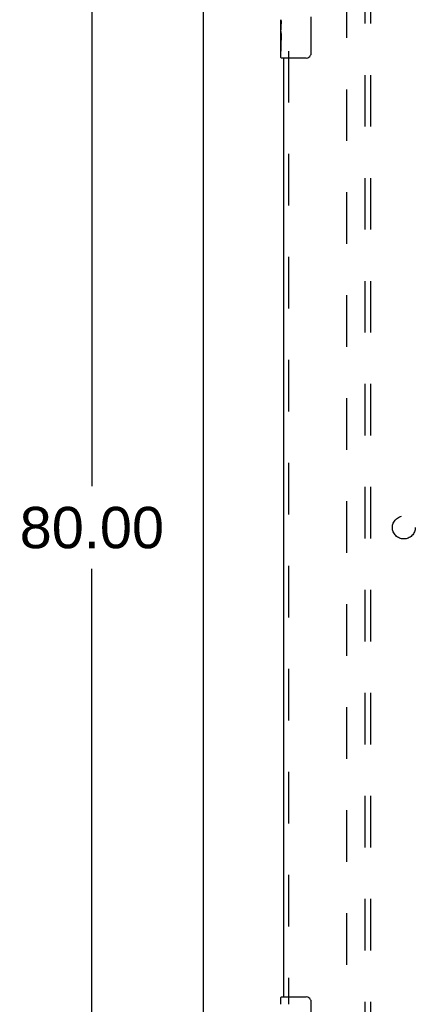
# Model space of a CAD drawing. Header units: inches. Extents: x 0 to 204, y 0 to 132.
# Tile 4 of 118: x 58 to 67, y 39 to 61. Entities that reach past the tile are written whole.
import ezdxf

# ---------------------------------------------------------------- set-up
doc = ezdxf.new("R2010")
doc.units = ezdxf.units.IN
doc.header["$LTSCALE"] = 11.243375
doc.header["$MEASUREMENT"] = 0
doc.linetypes.add('HIDDEN', pattern=[0.2, 0.1, -0.1])
doc.layers.get('0').update_dxf_attribs({"linetype": 'CONTINUOUS'})
for name, color, linetype in [('DEFAULT_2', 8, 'HIDDEN'), ('DIMENSIONS', 7, 'CONTINUOUS'), ('DOOR_ASSEMBLY', 7, 'CONTINUOUS'), ('SUBPANEL', 7, 'CONTINUOUS')]:
    doc.layers.add(name, color=color, linetype=linetype)
doc.styles.get("Standard").update_dxf_attribs({"font": 'arial.ttf'})
doc.dimstyles.new('DIMSTYLE_1', dxfattribs={"dimtxt": 0.901875, "dimasz": 1.2025, "dimexe": 0.09, "dimexo": 0.07, "dimgap": 0.0375, "dimtad": 0, "dimtih": 1, "dimtoh": 1, "dimzin": 4, "dimdsep": 46, "dimtxsty": 'Standard', "dimblk": '_FILLED', "dimblk1": '_FILLED', "dimblk2": '_FILLED', "dimcen": 0.09, "dimadec": 3, "dimazin": 1, "dimtfac": 1, "dimtdec": 3, "dimtofl": 0, "dimtmove": 0, "dimatfit": 3, "dimldrblk": '_FILLED', "dimfxl": 0, "dimtolj": 1, "dimtzin": 4, "dimarcsym": 0})

# ---------------------------------------------------------------- blocks, each defined once
blk = doc.blocks.new('_FILLED')
at = {"color": 0, "linetype": 'ByBlock'}
blk.add_solid([(0, 0), (-1, 0.2), (-1, -0.2)], dxfattribs=at)
blk = doc.blocks.new('*D19')
at = {"layer": 'DIMENSIONS', "color": 2, "linetype": 'Continuous'}
for p, q in [((61.249, 89.46), (58.459, 89.46)), ((59.541, 89.46), (59.541, 50.361)), ((59.541, 9.46), (59.541, 48.558)), ((61.249, 9.46), (58.459, 9.46))]:
    blk.add_line(p, q, dxfattribs=at)
at = {"layer": 'DIMENSIONS', "color": 2, "linetype": 'Continuous', "xscale": 1.2025, "yscale": 1.2025, "zscale": 1.2025}
for p, rotation in [((59.541, 89.46), 90), ((59.541, 9.46), 270)]:
    blk.add_blockref('_FILLED', p, dxfattribs=dict(at, rotation=rotation))
at = {"layer": 'DIMENSIONS', "color": 2, "linetype": 'Continuous', "insert": (59.541, 49.91), "char_height": 0.9019, "width": 3.15153, "attachment_point": 2, "line_spacing_factor": 0.9}
blk.add_mtext('80.00', dxfattribs=at)

msp = doc.modelspace()

# ---------------------------------------------------------------- linework, layer by layer
at = {"color": 3, "linetype": 'Continuous'}
msp.add_line((61.979, 9.564), (61.979, 89.356), dxfattribs=at)
at = {"layer": 'DEFAULT_2', "color": 8, "linetype": 'HIDDEN'}
msp.add_line((65.104, 86.012), (65.104, 12.908), dxfattribs=at)
at = {"layer": 'DOOR_ASSEMBLY', "color": 7, "linetype": 'Continuous'}
for p, q in [((63.669, 60.291), (63.669, 60.548)), ((63.674, 60.492), (63.669, 60.492)), ((63.676, 60.325), (63.676, 60.461)), ((64.324, 60.61), (64.324, 59.81)), ((63.669, 60.325), (63.676, 60.325)), ((63.669, 59.725), (63.669, 60.288)), ((63.67, 60.262), (63.669, 60.262)), ((63.67, 60.264), (63.672, 60.242)), ((63.669, 60.13), (63.675, 60.13)), ((63.669, 60.094), (63.676, 60.094)), ((63.669, 60.031), (63.676, 60.031)), ((63.676, 59.864), (63.676, 60.094)), ((63.669, 59.864), (63.676, 59.864)), ((64.224, 59.71), (63.684, 59.71)), ((63.669, 39.049), (63.669, 39.195)), ((63.684, 39.21), (64.224, 39.21)), ((64.324, 39.11), (64.324, 38.31))]:
    msp.add_line(p, q, dxfattribs=at)
at = {"layer": 'DOOR_ASSEMBLY', "color": 8, "linetype": 'HIDDEN'}
msp.add_line((63.833, 59.865), (63.833, 39.055), dxfattribs=at)
at = {"layer": 'DOOR_ASSEMBLY', "color": 3, "linetype": 'Continuous'}
msp.add_line((63.729, 59.71), (63.729, 39.21), dxfattribs=at)
at = {"layer": 'DOOR_ASSEMBLY', "color": 7, "linetype": 'Continuous'}
for points in [[(63.669, 60.549), (63.669, 60.545), (63.669, 60.541), (63.67, 60.535), (63.671, 60.522)], [(63.671, 60.522), (63.672, 60.514), (63.673, 60.506), (63.674, 60.498)], [(63.674, 60.498), (63.675, 60.489), (63.675, 60.48), (63.676, 60.47), (63.676, 60.461)], [(63.669, 60.291), (63.669, 60.283), (63.669, 60.274), (63.67, 60.264)], [(63.672, 60.242), (63.673, 60.23), (63.674, 60.218), (63.675, 60.206), (63.675, 60.193), (63.676, 60.18), (63.676, 60.168), (63.676, 60.155), (63.675, 60.142), (63.675, 60.129), (63.674, 60.117), (63.673, 60.105)], [(64.324, 59.81), (64.323, 59.803), (64.323, 59.797), (64.322, 59.791), (64.321, 59.785), (64.319, 59.779), (64.317, 59.773)], [(64.317, 39.146), (64.319, 39.14), (64.321, 39.134), (64.322, 39.128), (64.323, 39.122), (64.323, 39.116), (64.324, 39.11)]]:
    msp.add_lwpolyline(points, dxfattribs=at)
for centre, radius, start, end in [((64.224, 59.81), 0.1, 270, 338.7946), ((63.684, 59.725), 0.015, 180, 270), ((63.684, 39.195), 0.015, 90, 180), ((64.224, 39.11), 0.1, 21.1999, 90)]:
    msp.add_arc(centre, radius, start, end, dxfattribs=at)
msp.add_ellipse((63.932, 60.125), major_axis=(0.263, 0), ratio=0.432808, start_param=-3.141593, end_param=-2.961605, dxfattribs=at)
at = {"layer": 'SUBPANEL', "color": 8, "linetype": 'HIDDEN'}
for p, q in [((65.51, 15.491), (65.51, 83.428)), ((65.635, 15.491), (65.635, 83.428))]:
    msp.add_line(p, q, dxfattribs=at)
msp.add_circle((66.354, 49.46), 0.25, dxfattribs=at)

# ---------------------------------------------------------------- dimensions: what is measured, and where the dimension line sits
at = {"layer": 'DIMENSIONS', "color": 2, "linetype": 'Continuous'}
dim = msp.add_linear_dim(base=(59.541, 9.46), p1=(61.319, 89.46), p2=(61.319, 9.46), angle=270, dimstyle='DIMSTYLE_1', dxfattribs=at)
dim.commit()
dim.dimension.update_dxf_attribs({"geometry": '*D19', "text_midpoint": (59.536, 49.454), "dimtype": 160})

doc.saveas('drawing.dxf')
